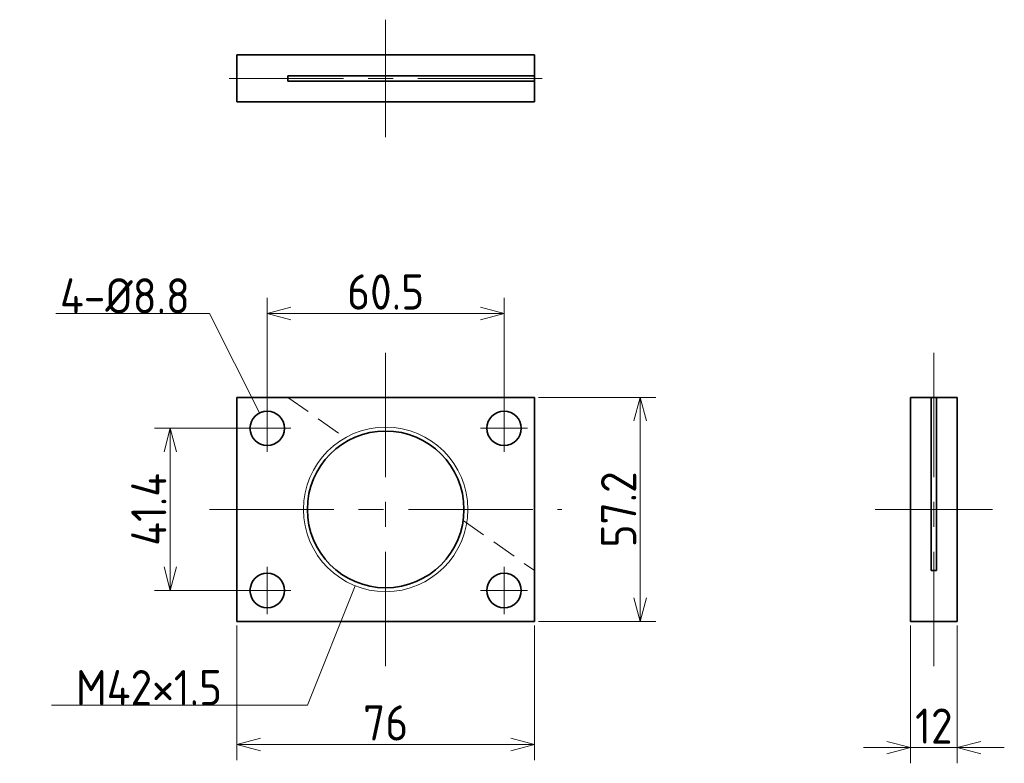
# Model space of a CAD drawing. Header units: millimetres. Extents: x 77 to 328, y 95 to 285.
import ezdxf

# ---------------------------------------------------------------- set-up
doc = ezdxf.new("R2010")
doc.units = ezdxf.units.MM
doc.header["$PDMODE"] = 3
doc.header["$PDSIZE"] = 2
doc.linetypes.add('CENTER', pattern=[50.8, 31.75, -6.35, 6.35, -6.35])
doc.linetypes.add('HIDDEN', pattern=[9.525, 6.35, -3.175])
doc.layers.get('0').update_dxf_attribs({"plot": 0})
doc.layers.add('図形', color=7, linetype='Continuous', lineweight=35)
doc.layers.add('寸法・文字', color=3, linetype='Continuous', lineweight=18)
doc.layers.get('0').off()
doc.styles.add('Dimension', font='isocp.shx', dxfattribs={"bigfont": 'bigfont.shx'})
doc.dimstyles.new('DXF用', dxfattribs={"dimscale": 0, "dimtxt": 4.5, "dimasz": 3, "dimexe": 2, "dimexo": 0.5, "dimgap": 0.5, "dimtad": 1, "dimdec": 3, "dimdsep": 46, "dimtxsty": 'Dimension', "dimblk": 'OPEN30', "dimcen": 2.5, "dimclrd": 3, "dimclre": 3, "dimclrt": 3, "dimazin": 2, "dimtfac": 1, "dimtdec": 3, "dimtmove": 0, "dimatfit": 3, "dimldrblk": 'OPEN30', "dimfxl": 1, "dimlwd": 18, "dimlwe": 18, "dimarcsym": 0})

# ---------------------------------------------------------------- blocks, each defined once
blk = doc.blocks.new('_Open30')
at = {"color": 0, "linetype": 'ByBlock', "lineweight": -2}
for p, q in [((-1, 0.268), (0, 0)), ((0, 0), (-1, -0.268)), ((0, 0), (-1, 0))]:
    blk.add_line(p, q, dxfattribs=at)
blk = doc.blocks.new('*D1')
at = {"layer": 'Defpoints', "color": 0}
for p in [(132, 131.4), (208, 131.4), (208, 100)]:
    blk.add_point(p, dxfattribs=at)
at = {"layer": '寸法・文字', "color": 3, "lineweight": 18}
for p, q in [((132, 130.4), (132, 96)), ((208, 130.4), (208, 96)), ((138, 100), (202, 100))]:
    blk.add_line(p, q, dxfattribs=at)
at = {"layer": '寸法・文字', "color": 3, "lineweight": 18, "xscale": 6, "yscale": 6, "zscale": 6, "rotation": 180}
blk.add_blockref('_Open30', (132, 100), dxfattribs=at)
at = {"layer": '寸法・文字', "color": 3, "lineweight": 18, "xscale": 6, "yscale": 6, "zscale": 6}
blk.add_blockref('_Open30', (208, 100), dxfattribs=at)
at = {"layer": '寸法・文字', "color": 3, "insert": (170, 105.5), "char_height": 9, "attachment_point": 5, "style": 'Dimension'}
blk.add_mtext('76', dxfattribs=at)
blk = doc.blocks.new('*D2')
at = {"layer": 'Defpoints', "color": 0}
for p in [(304, 131.4), (316, 131.4), (316, 99.19)]:
    blk.add_point(p, dxfattribs=at)
at = {"layer": '寸法・文字', "color": 3, "lineweight": 18}
for p, q in [((304, 130.4), (304, 95.19)), ((316, 130.4), (316, 95.19)), ((298, 99.19), (292, 99.19)), ((304, 99.19), (316, 99.19)), ((322, 99.19), (328, 99.19))]:
    blk.add_line(p, q, dxfattribs=at)
at = {"layer": '寸法・文字', "color": 3, "lineweight": 18, "xscale": 6, "yscale": 6, "zscale": 6}
blk.add_blockref('_Open30', (304, 99.19), dxfattribs=at)
at = {"layer": '寸法・文字', "color": 3, "lineweight": 18, "xscale": 6, "yscale": 6, "zscale": 6, "rotation": 180}
blk.add_blockref('_Open30', (316, 99.19), dxfattribs=at)
at = {"layer": '寸法・文字', "color": 3, "insert": (310, 104.69), "char_height": 9, "attachment_point": 5, "style": 'Dimension'}
blk.add_mtext('12', dxfattribs=at)
blk = doc.blocks.new('*D3')
at = {"layer": 'Defpoints', "color": 0}
for p in [(200.25, 210), (139.75, 185.1), (200.25, 185.1)]:
    blk.add_point(p, dxfattribs=at)
at = {"layer": '寸法・文字', "color": 3, "lineweight": 18}
for p, q in [((139.75, 186.1), (139.75, 214)), ((200.25, 186.1), (200.25, 214)), ((145.75, 210), (194.25, 210))]:
    blk.add_line(p, q, dxfattribs=at)
at = {"layer": '寸法・文字', "color": 3, "lineweight": 18, "xscale": 6, "yscale": 6, "zscale": 6, "rotation": 180}
blk.add_blockref('_Open30', (139.75, 210), dxfattribs=at)
at = {"layer": '寸法・文字', "color": 3, "lineweight": 18, "xscale": 6, "yscale": 6, "zscale": 6}
blk.add_blockref('_Open30', (200.25, 210), dxfattribs=at)
at = {"layer": '寸法・文字', "color": 3, "insert": (170, 215.5), "char_height": 9, "attachment_point": 5, "style": 'Dimension'}
blk.add_mtext('60.5', dxfattribs=at)
blk = doc.blocks.new('*D4')
at = {"layer": 'Defpoints', "color": 0}
for p in [(208, 188.6), (208, 131.4), (235, 131.4)]:
    blk.add_point(p, dxfattribs=at)
at = {"layer": '寸法・文字', "color": 3, "lineweight": 18}
for p, q in [((209, 188.6), (239, 188.6)), ((235, 182.6), (235, 137.4)), ((209, 131.4), (239, 131.4))]:
    blk.add_line(p, q, dxfattribs=at)
at = {"layer": '寸法・文字', "color": 3, "lineweight": 18, "xscale": 6, "yscale": 6, "zscale": 6}
for p, rotation in [((235, 188.6), 90), ((235, 131.4), 270)]:
    blk.add_blockref('_Open30', p, dxfattribs=dict(at, rotation=rotation))
at = {"layer": '寸法・文字', "color": 3, "insert": (229.5, 160), "char_height": 9, "attachment_point": 5, "rotation": 90, "style": 'Dimension'}
blk.add_mtext('57.2', dxfattribs=at)
blk = doc.blocks.new('*D5')
at = {"layer": 'Defpoints', "color": 0}
for p in [(135.35, 180.7), (115, 139.3), (135.35, 139.3)]:
    blk.add_point(p, dxfattribs=at)
at = {"layer": '寸法・文字', "color": 3, "lineweight": 18}
for p, q in [((134.35, 180.7), (111, 180.7)), ((115, 174.7), (115, 145.3)), ((134.35, 139.3), (111, 139.3))]:
    blk.add_line(p, q, dxfattribs=at)
at = {"layer": '寸法・文字', "color": 3, "lineweight": 18, "xscale": 6, "yscale": 6, "zscale": 6}
for p, rotation in [((115, 180.7), 90), ((115, 139.3), 270)]:
    blk.add_blockref('_Open30', p, dxfattribs=dict(at, rotation=rotation))
at = {"layer": '寸法・文字', "color": 3, "insert": (109.5, 160), "char_height": 9, "attachment_point": 5, "rotation": 90, "style": 'Dimension'}
blk.add_mtext('41.4', dxfattribs=at)

msp = doc.modelspace()

# ---------------------------------------------------------------- linework, layer by layer
at = {"layer": '図形', "color": 3, "linetype": 'CENTER', "lineweight": 18}
for p, q in [((170, 285), (170, 255)), ((210, 270), (130, 270)), ((170, 200), (170, 120)), ((310, 200), (310, 120)), ((139.75, 186.7), (139.75, 174.7)), ((200.25, 186.7), (200.25, 174.7)), ((145.75, 180.7), (133.75, 180.7)), ((194.25, 180.7), (206.25, 180.7)), ((125, 160), (215, 160)), ((295, 160), (325, 160)), ((139.75, 133.3), (139.75, 145.3)), ((200.25, 133.3), (200.25, 145.3)), ((145.75, 139.3), (133.75, 139.3)), ((194.25, 139.3), (206.25, 139.3))]:
    msp.add_line(p, q, dxfattribs=at)
at = {"layer": '図形'}
for p, q in [((208, 276), (132, 276)), ((132, 276), (132, 264)), ((208, 276), (208, 264)), ((208, 270.65), (145, 270.65)), ((145, 270.65), (145, 269.35)), ((208, 269.35), (145, 269.35)), ((208, 264), (132, 264)), ((132, 188.6), (208, 188.6)), ((132, 188.6), (132, 131.4)), ((208, 188.6), (208, 131.4)), ((304, 188.6), (304, 131.4)), ((304, 188.6), (316, 188.6)), ((309.35, 188.6), (309.35, 144.4)), ((310.65, 188.6), (310.65, 144.4)), ((316, 188.6), (316, 131.4)), ((309.35, 144.4), (310.65, 144.4)), ((132, 131.4), (208, 131.4)), ((304, 131.4), (316, 131.4))]:
    msp.add_line(p, q, dxfattribs=at)
at = {"layer": '図形', "color": 4, "linetype": 'HIDDEN', "lineweight": 18}
for p, q in [((145, 188.6), (160.6015, 177.6542)), ((189.7987, 157.1698), (208, 144.4))]:
    msp.add_line(p, q, dxfattribs=at)
at = {"layer": '図形'}
for centre, radius in [((139.75, 180.7), 4.4), ((200.25, 180.7), 4.4), ((170, 160), 20), ((139.75, 139.3), 4.4), ((200.25, 139.3), 4.4)]:
    msp.add_circle(centre, radius, dxfattribs=at)
at = {"layer": '図形', "color": 3, "lineweight": 18}
msp.add_circle((170, 160), 21, dxfattribs=at)

# ---------------------------------------------------------------- texts
at = {"layer": '寸法・文字', "char_height": 9, "attachment_point": 9, "style": 'Dimension'}
for s, insert in [('4-%%c8.8', (120, 210)), ('M42×1.5', (128.2136, 110))]:
    msp.add_mtext(s, dxfattribs=dict(at, insert=insert))

# ---------------------------------------------------------------- dimensions: what is measured, and where the dimension line sits
at = {"layer": '寸法・文字'}
for base, p1, p2, picture, middle in [((200.25, 210), (139.75, 185.1), (200.25, 185.1), '*D3', (170, 210)), ((208, 100), (132, 131.4), (208, 131.4), '*D1', (170, 100))]:
    dim = msp.add_linear_dim(base=base, p1=p1, p2=p2, dimstyle='DXF用', override={"dimscale": 2}, dxfattribs=at)
    dim.commit()
    dim.dimension.update_dxf_attribs({"geometry": picture, "text_midpoint": middle, "dimtype": 160})
for base, p1, p2, picture, middle in [((235, 131.4), (208, 188.6), (208, 131.4), '*D4', (235, 160)), ((115, 139.3), (135.35, 180.7), (135.35, 139.3), '*D5', (115, 160))]:
    dim = msp.add_linear_dim(base=base, p1=p1, p2=p2, angle=90, dimstyle='DXF用', override={"dimscale": 2}, dxfattribs=at)
    dim.commit()
    dim.dimension.update_dxf_attribs({"geometry": picture, "text_midpoint": middle, "dimtype": 160})
dim = msp.add_linear_dim(base=(316, 99.1924), p1=(304, 131.4), p2=(316, 131.4), dimstyle='DXF用', override={"dimscale": 2}, dxfattribs=at)
dim.commit()
dim.dimension.update_dxf_attribs({"geometry": '*D2', "text_midpoint": (310, 104.6933)})

# ---------------------------------------------------------------- leaders
at = {"layer": '寸法・文字', "annotation_type": 0, "has_hookline": 1, "hookline_direction": 1}
for points, text_width in [([(137.7715, 184.6301), (125, 210), (120, 210)], 34.2), ([(162.2008, 140.502), (150, 110), (128.2136, 110)], 43.5728)]:
    msp.add_leader(points, dimstyle='DXF用', override={"dimscale": 2, "dimgap": 0}, dxfattribs=dict(at, text_width=text_width))

doc.saveas('drawing.dxf')
